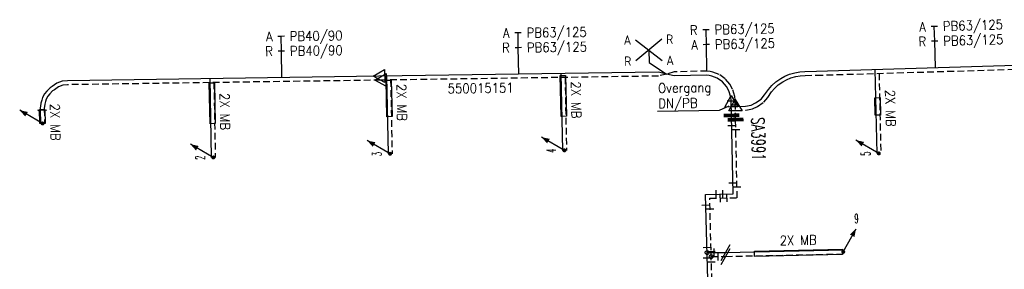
# Model space of a CAD drawing. Header units: millimetres. Extents: x 0 to 118212815, y 0 to 488348790.
# Tile 45 of 143: x 114898728 to 114991895, y 488064224 to 488087846. Entities that reach past the tile are written whole.
import ezdxf
from ezdxf.enums import TextEntityAlignment as Align

# ---------------------------------------------------------------- set-up
doc = ezdxf.new("R2010")
doc.units = ezdxf.units.MM
doc.header["$LTSCALE"] = 200
doc.linetypes.add('HIDDEN2', pattern=[4.7625, 3.175, -1.5875])
for name, color, linetype in [('WW-C-AFSLUITER', 7, 'Continuous'), ('WW-C-isolatieovergang', 7, 'Continuous'), ('WW-C-mof', 7, 'Continuous'), ('WW-C-stijgstrang', 7, 'Continuous'), ('WW-C-tstuk', 7, 'Continuous'), ('WW-C-VERLOOP', 7, 'Continuous'), ('WW-I-diam', 7, 'Continuous'), ('WW-I-info', 7, 'Continuous'), ('WW-I-leidingkruis', 7, 'Continuous'), ('WW-L-aanvoer', 3, 'Continuous'), ('WW-L-mantelbuis', 3, 'Continuous'), ('WW-L-retour', 3, 'HIDDEN2')]:
    doc.layers.add(name, color=color, linetype=linetype)
doc.styles.add('DIN17', font='ROMANS.SHX', dxfattribs={"width": 0.9})
doc.styles.add('ISOCP', font='ISOCP.SHX')

# ---------------------------------------------------------------- blocks, each defined once
blk = doc.blocks.new('LR-VERL')
at = {"color": 0, "linetype": 'ByBlock', "lineweight": -2}
blk.add_lwpolyline([(1.08, 0), (-1.08, -1.25), (-1.08, 1.25)], close=True, dxfattribs=at)
blk = doc.blocks.new('LR-tsb')
blk.add_circle((0, 0), 0.375)
blk = doc.blocks.new('LR-styg')
at = {"color": 0, "lineweight": -3}
blk.add_line((0, 0), (2.5, 4.33), dxfattribs=at)
at = {"color": 0, "lineweight": -3, "const_width": 0.375}
blk.add_lwpolyline([(-0.19, 0, 1), (0.19, 0, 1)], format="xyb", close=True, dxfattribs=at)
at = {"color": 0, "lineweight": -3}
blk.add_solid([(2.5, 4.33), (1.32, 3.28), (2.18, 2.78)], dxfattribs=at)
at = {"color": 7, "linetype": 'ByBlock', "lineweight": -2, "style": 'DIN17', "width": 0.5}
blk.add_attdef('*1', text='', height=1.8, dxfattribs=at).set_placement((0, -2.5), align=Align.MIDDLE)
blk = doc.blocks.new('LR-DIAB2')
at = {"color": 0, "linetype": 'Continuous', "lineweight": -3}
blk.add_line((0, 5), (0, 7.8), dxfattribs=at)
at = {"color": 0, "lineweight": -3}
blk.add_line((0, 0), (0, 5), dxfattribs=at)
for points in [[(0.61, 7.8), (0, 7.8), (-0.61, 7.8)], [(0.61, 5), (0, 5), (-0.61, 5)]]:
    blk.add_lwpolyline(points, dxfattribs=at)
at = {"color": 1, "lineweight": -3, "style": 'DIN17', "width": 0.9}
for tag, p in [('*1', (-1.61, 7.8)), ('*2', (-1.61, 5.02))]:
    blk.add_attdef(tag, text='', height=1.8, dxfattribs=at).set_placement(p, align=Align.MIDDLE_RIGHT)
for tag, p in [('*11', (1.61, 7.8)), ('*12', (1.61, 5))]:
    blk.add_attdef(tag, text='', height=1.8, dxfattribs=at).set_placement(p, align=Align.MIDDLE_LEFT)
blk = doc.blocks.new('LR-ldkruis')
at = {"color": 0, "linetype": 'ByBlock', "lineweight": -2}
for p, q in [((2.5, 2), (-2.5, -2)), ((-2.5, 2), (2.5, -2))]:
    blk.add_line(p, q, dxfattribs=at)
at = {"color": 0, "linetype": 'ByBlock', "lineweight": -2, "style": 'ISOCP'}
for tag, p in [('*1', (-4, 2)), ('*3', (4, 2)), ('*2', (-4, -2)), ('*4', (4, -2))]:
    blk.add_attdef(tag, text='', height=1.8, dxfattribs=at).set_placement(p, align=Align.MIDDLE)
blk = doc.blocks.new('LR-isoov')
at = {"color": 0, "linetype": 'ByBlock', "lineweight": -2}
blk.add_line((0.87, 1.5), (-0.87, -1.5), dxfattribs=at)
blk = doc.blocks.new('LR-mof')
at = {"color": 0, "linetype": 'ByBlock', "lineweight": -2}
blk.add_line((0, -0.75), (0, 0.75), dxfattribs=at)
blk = doc.blocks.new('LR-AFS')
at = {"color": 0, "lineweight": -3, "const_width": 0.7}
blk.add_lwpolyline([(0, -1.5), (0, 1.5)], dxfattribs=at)
at = {"color": 7, "linetype": 'ByBlock', "lineweight": -2, "style": 'DIN17', "width": 0.9}
blk.add_attdef('*1', text='', height=2.5, dxfattribs=at).set_placement((0, 5), align=Align.MIDDLE)
at = {"color": 0, "linetype": 'ByBlock', "lineweight": -2, "style": 'DIN17', "width": 0.3, "flags": 1}
for tag, p in [('*2', (2.5, 1.5)), ('OCODE', (-7.5, -2.5)), ('NCODE', (-2.5, -2.5)), ('BC', (2.5, -2.5)), ('RK', (7.5, -2.5)), ('ST', (-7.5, -5)), ('VCODE', (-2.5, -5)), ('NIVO', (2.5, -5)), ('IMM', (7.5, -5)), ('FABR', (-7.5, -7.5)), ('TYPE', (-2.5, -7.5)), ('OPBOUW', (2.5, -7.5)), ('BEDIEN', (7.5, -7.5)), ('VERTR', (-7.5, -10)), ('OPBLEN', (-2.5, -10)), ('HULPST', (2.5, -10)), ('VERLSP', (7.5, -10)), ('DEKM', (-7.5, -12.5)), ('PDATUM', (-2.5, -12.5)), ('OPM', (2.5, -12.5)), ('BORD', (7.5, -12.5)), ('BORDL', (-7.5, -15)), ('BORDX', (-2.5, -15)), ('BORDY', (2.5, -15)), ('BORDZ', (7.5, -15))]:
    blk.add_attdef(tag, text='', height=1.8, dxfattribs=at).set_placement(p, align=Align.MIDDLE)
blk = doc.blocks.new('LR-hyp')
at = {"color": 7, "linetype": 'ByBlock', "lineweight": -3, "style": 'DIN17', "width": 0.9}
blk.add_attdef('*1', text='', height=1.8, dxfattribs=at).set_placement((0, 0), align=Align.MIDDLE)
at = {"color": 7, "linetype": 'ByBlock', "lineweight": -2, "style": 'DIN17', "width": 0.9, "flags": 1}
blk.add_attdef('*2', text='', height=1.8, dxfattribs=at).set_placement((0, -5), align=Align.MIDDLE)

msp = doc.modelspace()

# ---------------------------------------------------------------- linework, layer by layer
at = {"layer": 'WW-I-info'}
for p, q in [((114958252, 488084964), (114958278, 488083795)), ((114958278, 488083795), (114959938, 488082702)), ((114959068, 488079200), (114964954, 488079293)), ((114964954, 488079293), (114965865, 488079684))]:
    msp.add_line(p, q, dxfattribs=at)
at = {"layer": 'WW-L-aanvoer'}
for p, q in [((114974114, 488082973), (115013981, 488084157)), ((114959175, 488082891), (114932717, 488082504)), ((114959944, 488082702), (114959175, 488082891)), ((114972075, 488082830), (114972539, 488082912)), ((114972539, 488082912), (114973030, 488082950)), ((114973030, 488082950), (114974114, 488082973)), ((114979650, 488083137), (114979833, 488075185)), ((114902740, 488082014), (114902237, 488081842)), ((114903241, 488082073), (114902740, 488082014)), ((114932717, 488082504), (114903241, 488082073)), ((114916712, 488082270), (114916860, 488074804)), ((114933443, 488082514), (114933588, 488075151)), ((114949940, 488082756), (114950084, 488075474)), ((114960670, 488082534), (114959944, 488082702)), ((114963752, 488082604), (114960670, 488082534)), ((114963970, 488082558), (114963752, 488082604)), ((114964221, 488082503), (114963970, 488082558)), ((114964736, 488082309), (114964221, 488082503)), ((114965220, 488081961), (114964736, 488082309)), ((114965602, 488081519), (114965220, 488081961)), ((114969891, 488081603), (114970276, 488081964)), ((114970276, 488081964), (114970739, 488082276)), ((114970739, 488082276), (114971129, 488082508)), ((114971129, 488082508), (114971572, 488082690)), ((114971572, 488082690), (114972075, 488082830)), ((114901293, 488081097), (114901086, 488080829)), ((114901598, 488081396), (114901293, 488081097)), ((114901800, 488081528), (114901598, 488081396)), ((114902237, 488081842), (114901800, 488081528)), ((114965832, 488081121), (114965602, 488081519)), ((114966014, 488080504), (114965832, 488081121)), ((114969217, 488080720), (114969581, 488081255)), ((114969581, 488081255), (114969891, 488081603)), ((114900809, 488080233), (114900727, 488079941)), ((114900901, 488080485), (114900809, 488080233)), ((114901086, 488080829), (114900901, 488080485)), ((114966052, 488080238), (114966014, 488080504)), ((114966054, 488080129), (114966052, 488080238)), ((114966081, 488078789), (114966054, 488080129)), ((114968349, 488079972), (114968883, 488080331)), ((114968883, 488080331), (114969217, 488080720)), ((114900678, 488079505), (114900675, 488079339)), ((114900675, 488079339), (114900705, 488078020)), ((114900691, 488079673), (114900678, 488079505)), ((114900727, 488079941), (114900691, 488079673)), ((114966064, 488079631), (114967395, 488079658)), ((114967395, 488079658), (114967930, 488079771)), ((114967930, 488079771), (114968349, 488079972)), ((114966233, 488071371), (114966081, 488078789)), ((114963632, 488071318), (114966233, 488071371)), ((114963915, 488060317), (114963632, 488071318)), ((114963777, 488065811), (114965529, 488065828)), ((114965529, 488065828), (114976654, 488066057))]:
    msp.add_line(p, q, dxfattribs=at)
at = {"layer": 'WW-L-mantelbuis'}
for points in [[(114933459, 488078662), (114933390, 488082117), (114933890, 488082127), (114933959, 488078672)], [(114949960, 488078691), (114949884, 488082554), (114950384, 488082564), (114950460, 488078701)], [(114916737, 488078002), (114916660, 488081874), (114917160, 488081884), (114917236, 488078012)], [(114979690, 488078800), (114979652, 488080459), (114980152, 488080470), (114980190, 488078812)], [(114900643, 488078020), (114900615, 488079339), (114901115, 488079349), (114901143, 488078031)], [(114968250, 488065944), (114976571, 488066115), (114976581, 488065615), (114968260, 488065444)]]:
    msp.add_lwpolyline(points, close=True, dxfattribs=at)
at = {"layer": 'WW-L-retour'}
for p, q in [((114974124, 488082593), (115014124, 488083782)), ((114960666, 488082914), (114959948, 488082705)), ((114963788, 488082985), (114960666, 488082914)), ((114964050, 488082929), (114963788, 488082985)), ((114964329, 488082869), (114964050, 488082929)), ((114964917, 488082647), (114964329, 488082869)), ((114932874, 488082126), (114903266, 488081693)), ((114959179, 488082511), (114932874, 488082126)), ((114933830, 488082140), (114933968, 488075159)), ((114950327, 488082381), (114950464, 488075482)), ((114959948, 488082705), (114959179, 488082511)), ((114965478, 488082244), (114964917, 488082647)), ((114965913, 488081740), (114965478, 488082244)), ((114970513, 488081666), (114970942, 488081954)), ((114970942, 488081954), (114971299, 488082167)), ((114971299, 488082167), (114971696, 488082330)), ((114971696, 488082330), (114972159, 488082459)), ((114972159, 488082459), (114972587, 488082534)), ((114972587, 488082534), (114973049, 488082571)), ((114973049, 488082571), (114974124, 488082593)), ((114980039, 488082769), (114980213, 488075194)), ((114901837, 488081098), (114901577, 488080844)), ((114902015, 488081214), (114901837, 488081098)), ((114902413, 488081501), (114902015, 488081214)), ((114902825, 488081642), (114902413, 488081501)), ((114903266, 488081693), (114902825, 488081642)), ((114917100, 488081895), (114917240, 488074812)), ((114966183, 488081272), (114965913, 488081740)), ((114966386, 488080585), (114966183, 488081272)), ((114969519, 488080488), (114969882, 488081020)), ((114969882, 488081020), (114970164, 488081338)), ((114970164, 488081338), (114970513, 488081666)), ((114901171, 488080117), (114901100, 488079864)), ((114901248, 488080329), (114901171, 488080117)), ((114901406, 488080622), (114901248, 488080329)), ((114901577, 488080844), (114901406, 488080622)), ((114966431, 488080269), (114966386, 488080585)), ((114966435, 488080037), (114966431, 488080269)), ((114969138, 488080044), (114969519, 488080488)), ((114901058, 488079487), (114901055, 488079340)), ((114901055, 488079340), (114901085, 488078028)), ((114901069, 488079632), (114901058, 488079487)), ((114901100, 488079864), (114901069, 488079632)), ((114966441, 488079760), (114966435, 488080038)), ((114966469, 488078388), (114966441, 488079760)), ((114966451, 488079259), (114967439, 488079279)), ((114967439, 488079279), (114968053, 488079409)), ((114968053, 488079409), (114968538, 488079641)), ((114968538, 488079641), (114969138, 488080044)), ((114966621, 488070999), (114966469, 488078388)), ((114964022, 488070946), (114966621, 488070999)), ((114964295, 488060327), (114964022, 488070946)), ((114964161, 488065435), (114965533, 488065448)), ((114965533, 488065448), (114976662, 488065677))]:
    msp.add_line(p, q, dxfattribs=at)

# ---------------------------------------------------------------- block references
at = {"layer": 'WW-C-AFSLUITER', "linetype": 'Continuous'}
ref = msp.add_blockref('LR-AFS', (114966081, 488078789), dxfattribs=dict(at, xscale=500.0000000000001, yscale=500.0000000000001, zscale=500.0000000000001, rotation=271.1732))
ref.add_attrib('*1', 'SA3991', dxfattribs={"layer": '0', "color": 7, "linetype": 'ByBlock', "lineweight": -2, "height": 1250, "rotation": 271.1732, "style": 'DIN17', "width": 0.65}).set_placement((114968627, 488076552), align=Align.MIDDLE)
at = {"layer": 'WW-C-AFSLUITER', "linetype": 'Continuous', "xscale": 500.0000000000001, "yscale": 500.0000000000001, "zscale": 500.0000000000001, "rotation": 271.1732}
msp.add_blockref('LR-AFS', (114966468, 488078388), dxfattribs=at)
at = {"layer": 'WW-C-isolatieovergang', "linetype": 'Continuous'}
for p, xscale, yscale, zscale, rotation in [((114965529, 488065828), 500, 500, 500, 181.1766), ((114965533, 488065448), 499.9999999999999, 499.9999999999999, 499.9999999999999, 181.1765)]:
    msp.add_blockref('LR-isoov', p, dxfattribs=dict(at, xscale=xscale, yscale=yscale, zscale=zscale, rotation=rotation))
at = {"layer": 'WW-C-mof'}
for p, xscale, yscale, zscale, rotation in [((114966054, 488080129), 499.9999999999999, 499.9999999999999, 499.9999999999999, 91.09569999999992), ((114966441, 488079760), 500.0000000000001, 500.0000000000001, 500.0000000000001, 91.1732), ((114964632, 488071339), 500.0000000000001, 500.0000000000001, 500.0000000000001, 1.169744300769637), ((114965233, 488071351), 500.0000000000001, 500.0000000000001, 500.0000000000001, 181.1697443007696), ((114966212, 488072371), 500.0000000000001, 500.0000000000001, 500.0000000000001, 91.17322880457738), ((114966600, 488071999), 500.0000000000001, 500.0000000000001, 500.0000000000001, 91.17322880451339), ((114965022, 488070966), 499.9999999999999, 499.9999999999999, 499.9999999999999, 1.169744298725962), ((114965621, 488070979), 499.9999999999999, 499.9999999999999, 499.9999999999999, 181.1697442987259), ((114963658, 488070318), 500.0000000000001, 500.0000000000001, 500.0000000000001, 271.470421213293), ((114964048, 488069946), 500, 500, 500, 271.4704212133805), ((114963764, 488066311), 500, 500, 500, 271.4704212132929), ((114964447, 488065818), 500.0000000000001, 500.0000000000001, 500.0000000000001, 0.5746378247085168), ((114963790, 488065311), 500, 500, 500, 271.4704212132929), ((114964148, 488065934), 499.9999999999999, 499.9999999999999, 499.9999999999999, 271.4704212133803), ((114964831, 488065441), 500, 500, 500, 0.574637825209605), ((114964173, 488064935), 499.9999999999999, 499.9999999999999, 499.9999999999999, 271.4704212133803)]:
    msp.add_blockref('LR-mof', p, dxfattribs=dict(at, xscale=xscale, yscale=yscale, zscale=zscale, rotation=rotation))
at = {"layer": 'WW-C-mof', "linetype": 'Continuous', "xscale": 500.0000000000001, "yscale": 500.0000000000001, "zscale": 500.0000000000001, "rotation": 271.1732}
for p in [(114966101, 488077827), (114966488, 488077459)]:
    msp.add_blockref('LR-mof', p, dxfattribs=at)
at = {"layer": 'WW-C-stijgstrang', "linetype": 'Continuous'}
ref = msp.add_blockref('LR-styg', (114900893, 488078025), dxfattribs=dict(at, xscale=500.0000000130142, yscale=500.0000000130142, zscale=500, rotation=90))
ref.add_attrib('*1', '1', dxfattribs={"layer": '0', "color": 1, "linetype": 'ByBlock', "lineweight": -2, "height": 900, "rotation": 90, "style": 'DIN17', "width": 0.5}).set_placement((114900850, 488079274), align=Align.MIDDLE)
ref = msp.add_blockref('LR-styg', (114933778, 488075155), dxfattribs=dict(at, xscale=499.9999999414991, yscale=500.0000000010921, zscale=500, rotation=90))
ref.add_attrib('*1', '3', dxfattribs={"layer": '0', "color": 1, "linetype": 'ByBlock', "lineweight": -2, "height": 900, "rotation": 90, "style": 'DIN17', "width": 0.5}).set_placement((114932528, 488075130), align=Align.MIDDLE)
ref = msp.add_blockref('LR-styg', (114950274, 488075478), dxfattribs=dict(at, xscale=499.9999999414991, yscale=500.0000000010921, zscale=500, rotation=90))
ref.add_attrib('*1', '4', dxfattribs={"layer": '0', "color": 1, "linetype": 'ByBlock', "lineweight": -2, "height": 900, "rotation": 90, "style": 'DIN17', "width": 0.5}).set_placement((114949024, 488075453), align=Align.MIDDLE)
ref = msp.add_blockref('LR-styg', (114980023, 488075190), dxfattribs=dict(at, xscale=499.9999999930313, yscale=499.9999999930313, zscale=499.9999999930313, rotation=90))
ref.add_attrib('*1', '5', dxfattribs={"layer": '0', "color": 1, "linetype": 'ByBlock', "lineweight": -2, "height": 900, "rotation": 90, "style": 'DIN17', "width": 0.5}).set_placement((114978774, 488075161), align=Align.MIDDLE)
ref = msp.add_blockref('LR-styg', (114917050, 488074808), dxfattribs=dict(at, xscale=499.9999999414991, yscale=500.0000000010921, zscale=500, rotation=90))
ref.add_attrib('*1', '2', dxfattribs={"layer": '0', "color": 1, "linetype": 'ByBlock', "lineweight": -2, "height": 900, "rotation": 90, "style": 'DIN17', "width": 0.5}).set_placement((114915800, 488074783), align=Align.MIDDLE)
ref = msp.add_blockref('LR-styg', (114976657, 488065872), dxfattribs=dict(at, xscale=500.0000000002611, yscale=500.0000000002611, zscale=500.0000000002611, rotation=1.176581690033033))
ref.add_attrib('*1', '9', dxfattribs={"layer": '0', "color": 1, "linetype": 'ByBlock', "lineweight": -2, "height": 900, "rotation": 1.17658, "style": 'DIN17', "width": 0.5}).set_placement((114977906, 488069034), align=Align.MIDDLE)
at = {"layer": 'WW-C-tstuk', "linetype": 'Continuous', "xscale": 500, "yscale": 500, "zscale": 500, "rotation": 0.5746000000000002}
for p in [(114963777, 488065811), (114964161, 488065435)]:
    msp.add_blockref('LR-tsb', p, dxfattribs=at)
at = {"layer": 'WW-C-VERLOOP', "linetype": 'Continuous'}
for p, xscale, yscale, zscale, rotation in [((114932717, 488082504), 500, 500, 500, 180.8382), ((114932874, 488082126), 500, 500, 500, 180.8382), ((114966054, 488080129), 500, 500, 500, 91.0957), ((114966441, 488079760), 500.0000000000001, 500.0000000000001, 500.0000000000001, 91.1732)]:
    msp.add_blockref('LR-VERL', p, dxfattribs=dict(at, xscale=xscale, yscale=yscale, zscale=zscale, rotation=rotation))
at = {"layer": 'WW-I-diam', "linetype": 'Continuous'}
for p, xscale, yscale, zscale, rotation, values in [((114985388, 488083308), 499.9999999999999, 499.9999999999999, 499.9999999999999, 1.702073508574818, {'*1': 'A', '*11': 'PB63/125', '*2': 'R', '*12': 'PB63/125'}), ((114923529, 488082369), 500, 500, 500, 0.8381902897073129, {'*1': 'A', '*11': 'PB40/90', '*2': 'R', '*12': 'PB40/90'}), ((114945946, 488082697), 499.9999999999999, 499.9999999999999, 499.9999999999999, 0.8381899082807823, {'*1': 'A', '*11': 'PB63/125', '*2': 'R', '*12': 'PB63/125'}), ((114963759, 488082985), 500, 500, 500, 1.30242887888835, {'*1': 'R', '*11': 'PB63/125', '*2': 'A', '*12': 'PB63/125'})]:
    msp.add_blockref('LR-DIAB2', p, dxfattribs=dict(at, xscale=xscale, yscale=yscale, zscale=zscale, rotation=rotation)).add_auto_attribs(values)
at = {"layer": 'WW-I-info', "linetype": 'Continuous', "xscale": 500.0000000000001, "yscale": 500.0000000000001, "zscale": 500.0000000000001, "rotation": 0.8381899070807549}
msp.add_blockref('LR-hyp', (114942352, 488081368), dxfattribs=at).add_auto_attribs({'*1': '550015151'})
at = {"layer": 'WW-I-leidingkruis', "linetype": 'Continuous'}
ref = msp.add_blockref('LR-ldkruis', (114958252, 488084964), dxfattribs=dict(at, xscale=500, yscale=500, zscale=500, rotation=1.095686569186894))
ref.add_attrib('*1', 'A', dxfattribs={"layer": '0', "color": 1, "linetype": 'ByBlock', "lineweight": -2, "height": 900, "rotation": 1.09569, "style": 'ISOCP'}).set_placement((114956233, 488085926), align=Align.MIDDLE)
ref.add_attrib('*2', 'R', dxfattribs={"layer": '0', "color": 1, "linetype": 'ByBlock', "lineweight": -2, "height": 900, "rotation": 1.09569, "style": 'ISOCP'}).set_placement((114956271, 488083926), align=Align.MIDDLE)
ref.add_attrib('*3', 'R', dxfattribs={"layer": '0', "color": 1, "linetype": 'ByBlock', "lineweight": -2, "height": 900, "rotation": 1.09569, "style": 'ISOCP'}).set_placement((114960232, 488086003), align=Align.MIDDLE)
ref.add_attrib('*4', 'A', dxfattribs={"layer": '0', "color": 1, "linetype": 'ByBlock', "lineweight": -2, "height": 900, "rotation": 1.09569, "style": 'ISOCP'}).set_placement((114960271, 488084003), align=Align.MIDDLE)

# ---------------------------------------------------------------- texts
at = {"layer": 'WW-I-info', "style": 'DIN17', "width": 0.9}
for s, p in [('Overgang', (114959137, 488080920)), ('DN/PB', (114959160, 488079463))]:
    msp.add_text(s, height=900, rotation=0.89995, dxfattribs=at).set_placement(p)
at = {"layer": 'WW-L-mantelbuis', "style": 'DIN17', "width": 0.9}
for rotation, p in [(271.1334, (114934432, 488080009)), (271.1334, (114950929, 488080243)), (271.31822, (114980675, 488079462)), (271.1334, (114917696, 488079144)), (271.22836, (114901641, 488078145)), (1.17658, (114972400, 488066530))]:
    msp.add_text('2X MB', height=900, rotation=rotation, dxfattribs=at).set_placement(p, align=Align.CENTER)

doc.saveas('drawing.dxf')
